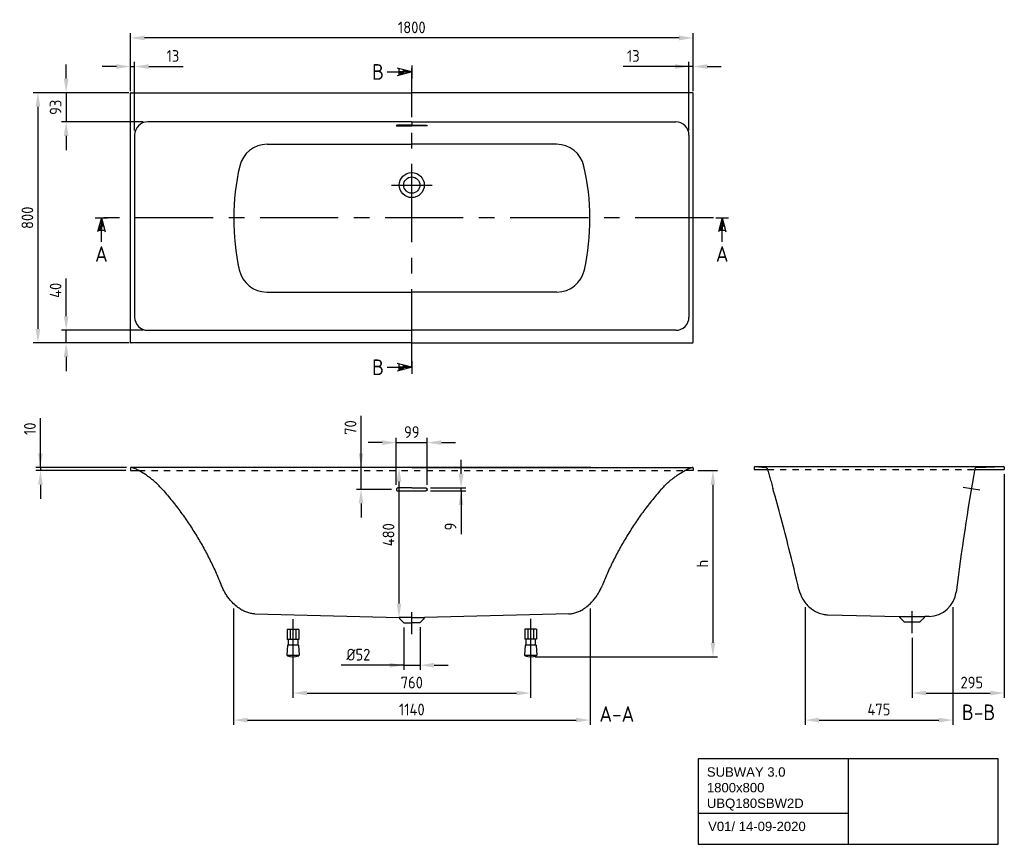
# Model space of a CAD drawing. Extents: x 9142 to 12292, y -1637 to 1000.
import ezdxf
from ezdxf.enums import TextEntityAlignment as Align

# ---------------------------------------------------------------- set-up
doc = ezdxf.new("R2010")
doc.units = 0
doc.header["$LTSCALE"] = 200
doc.header["$MEASUREMENT"] = 0
doc.linetypes.add('CENTER', pattern=[2, 1.25, -0.25, 0.25, -0.25])
doc.linetypes.add('HIDDEN', pattern=[0.2, 0.1, -0.1])
doc.layers.get('DEFPOINTS').update_dxf_attribs({"linetype": 'CONTINUOUS'})
for name, color, linetype in [('BEMATING', 7, 'CONTINUOUS'), ('HARTLIJN', 7, 'CENTER'), ('HULPLIJN', 7, 'HIDDEN'), ('PEN1', 7, 'CONTINUOUS'), ('PEN2', 7, 'CONTINUOUS')]:
    doc.layers.add(name, color=color, linetype=linetype)
doc.styles.add('ISO', font='ISO')
doc.styles.add('iso_text', font='isocp.shx')
doc.dimstyles.new('H2_5OS15', dxfattribs={"dimscale": 15, "dimtxt": 2.5, "dimasz": 3, "dimexe": 1, "dimexo": 1, "dimgap": 1, "dimtad": 1, "dimdec": 0, "dimdsep": 46, "dimtxsty": 'ISO', "dimcen": 0, "dimdle": 1.3, "dimclrd": 256, "dimclre": 256, "dimclrt": 7, "dimadec": 0, "dimazin": 0, "dimtfac": 0.714286, "dimtdec": 0, "dimtmove": 0, "dimatfit": 3, "dimfxl": 1, "dimtvp": 1, "dimtolj": 1, "dimarcsym": 0})

# ---------------------------------------------------------------- blocks, each defined once
blk = doc.blocks.new('*D43')
at = {"layer": 'DEFPOINTS', "color": 0}
for p in [(11296.3, -442.1), (10776.4, -1037.2), (11359.6, -1037.2)]:
    blk.add_point(p, dxfattribs=at)
at = {"layer": 'PEN1', "lineweight": -2}
for p, q in [((11311.3, -442.1), (11374.6, -442.1)), ((11359.6, -487.1), (11359.6, -992.2)), ((10791.4, -1037.2), (11374.6, -1037.2))]:
    blk.add_line(p, q, dxfattribs=at)
at = {"layer": 'PEN1'}
for points in [[(11367.1, -487.1), (11352.1, -487.1), (11359.6, -442.1)], [(11352.1, -992.2), (11367.1, -992.2), (11359.6, -1037.2)]]:
    blk.add_solid(points, dxfattribs=at)
at = {"layer": 'PEN1', "color": 7, "insert": (11325.8, -739.7), "char_height": 37.5, "attachment_point": 5, "rotation": 90, "style": 'ISO'}
blk.add_mtext('\\A1;h', dxfattribs=at)
blk = doc.blocks.new('*D108')
at = {"layer": 'DEFPOINTS', "color": 0}
for p in [(10370.6, -928.3), (10422.6, -928.1), (10422.6, -1064.3)]:
    blk.add_point(p, dxfattribs=at)
at = {"layer": 'PEN1', "lineweight": -2}
for p, q in [((10370.6, -943.3), (10370.6, -1079.3)), ((10422.6, -943.1), (10422.6, -1079.3)), ((10370.6, -1064.3), (10170.2, -1064.3)), ((10325.6, -1064.3), (10280.6, -1064.3)), ((10370.6, -1064.3), (10422.6, -1064.3)), ((10467.6, -1064.3), (10512.6, -1064.3))]:
    blk.add_line(p, q, dxfattribs=at)
at = {"layer": 'PEN1'}
for points in [[(10325.6, -1071.8), (10325.6, -1056.8), (10370.6, -1064.3)], [(10467.6, -1056.8), (10467.6, -1071.8), (10422.6, -1064.3)]]:
    blk.add_solid(points, dxfattribs=at)
at = {"layer": 'PEN1', "color": 7, "insert": (10225.4, -1030.5), "char_height": 37.5, "attachment_point": 5, "style": 'ISO'}
blk.add_mtext('\\A1;%%c52', dxfattribs=at)
blk = doc.blocks.new('*D109')
at = {"layer": 'DEFPOINTS', "color": 0}
for p in [(10016.2, -985.4), (10776.4, -985.1), (10776.4, -1153.3)]:
    blk.add_point(p, dxfattribs=at)
at = {"layer": 'PEN1', "lineweight": -2}
for p, q in [((10016.2, -1000.4), (10016.2, -1168.3)), ((10776.4, -1000.1), (10776.4, -1168.3)), ((10061.2, -1153.3), (10731.4, -1153.3))]:
    blk.add_line(p, q, dxfattribs=at)
at = {"layer": 'PEN1'}
for points in [[(10061.2, -1145.8), (10061.2, -1160.8), (10016.2, -1153.3)], [(10731.4, -1160.8), (10731.4, -1145.8), (10776.4, -1153.3)]]:
    blk.add_solid(points, dxfattribs=at)
at = {"layer": 'PEN1', "color": 7, "insert": (10396.3, -1119.6), "char_height": 37.5, "attachment_point": 5, "style": 'ISO'}
blk.add_mtext('\\A1;760', dxfattribs=at)
blk = doc.blocks.new('*D110')
at = {"layer": 'DEFPOINTS', "color": 0}
for p in [(9826, -867.6), (10966.8, -867.5), (10966.8, -1239.6)]:
    blk.add_point(p, dxfattribs=at)
at = {"layer": 'PEN1', "lineweight": -2}
for p, q in [((9826, -882.6), (9826, -1254.6)), ((10966.8, -882.5), (10966.8, -1254.6)), ((9871, -1239.6), (10921.8, -1239.6))]:
    blk.add_line(p, q, dxfattribs=at)
at = {"layer": 'PEN1'}
for points in [[(9871, -1232.1), (9871, -1247.1), (9826, -1239.6)], [(10921.8, -1247.1), (10921.8, -1232.1), (10966.8, -1239.6)]]:
    blk.add_solid(points, dxfattribs=at)
at = {"layer": 'PEN1', "color": 7, "insert": (10396.4, -1205.8), "char_height": 37.5, "attachment_point": 5, "style": 'ISO'}
blk.add_mtext('\\A1;1140', dxfattribs=at)
blk = doc.blocks.new('*D111')
at = {"layer": 'DEFPOINTS', "color": 0}
for p in [(11654.2, -863.5), (12126.8, -863.3), (12126.8, -1239.6)]:
    blk.add_point(p, dxfattribs=at)
at = {"layer": 'PEN1', "lineweight": -2}
for p, q in [((11654.2, -878.5), (11654.2, -1254.6)), ((12126.8, -878.3), (12126.8, -1254.6)), ((11699.2, -1239.6), (12081.8, -1239.6))]:
    blk.add_line(p, q, dxfattribs=at)
at = {"layer": 'PEN1'}
for points in [[(11699.2, -1232.1), (11699.2, -1247.1), (11654.2, -1239.6)], [(12081.8, -1247.1), (12081.8, -1232.1), (12126.8, -1239.6)]]:
    blk.add_solid(points, dxfattribs=at)
at = {"layer": 'PEN1', "color": 7, "insert": (11890.5, -1205.8), "char_height": 37.5, "attachment_point": 5, "style": 'ISO'}
blk.add_mtext('\\A1;475', dxfattribs=at)
blk = doc.blocks.new('*D112')
at = {"layer": 'DEFPOINTS', "color": 0}
for p in [(10355.4, -432.1), (10984.2, -432.1), (10355.4, -912.1)]:
    blk.add_point(p, dxfattribs=at)
at = {"layer": 'PEN1', "lineweight": -2}
for p, q in [((10969.2, -432.1), (10340.4, -432.1)), ((10355.4, -867.1), (10355.4, -477.1)), ((10340.4, -912.1), (10340.4, -912.1))]:
    blk.add_line(p, q, dxfattribs=at)
at = {"layer": 'PEN1'}
for points in [[(10362.9, -477.1), (10347.9, -477.1), (10355.4, -432.1)], [(10347.9, -867.1), (10362.9, -867.1), (10355.4, -912.1)]]:
    blk.add_solid(points, dxfattribs=at)
at = {"layer": 'PEN1', "color": 7, "insert": (10321.7, -647.1), "char_height": 37.5, "attachment_point": 5, "rotation": 90, "style": 'ISO'}
blk.add_mtext('\\A1;480', dxfattribs=at)
blk = doc.blocks.new('*D113')
at = {"layer": 'DEFPOINTS', "color": 0}
for p in [(10445.8, -352.5), (10346.8, -502.1), (10445.8, -502.1)]:
    blk.add_point(p, dxfattribs=at)
at = {"layer": 'PEN1', "lineweight": -2}
for p, q in [((10346.8, -487.1), (10346.8, -337.5)), ((10445.8, -487.1), (10445.8, -337.5)), ((10301.8, -352.5), (10256.8, -352.5)), ((10346.8, -352.5), (10445.8, -352.5)), ((10490.8, -352.5), (10535.8, -352.5))]:
    blk.add_line(p, q, dxfattribs=at)
at = {"layer": 'PEN1'}
for points in [[(10301.8, -360), (10301.8, -345), (10346.8, -352.5)], [(10490.8, -345), (10490.8, -360), (10445.8, -352.5)]]:
    blk.add_solid(points, dxfattribs=at)
at = {"layer": 'PEN1', "color": 7, "insert": (10396.3, -318.8), "char_height": 37.5, "attachment_point": 5, "style": 'ISO'}
blk.add_mtext('\\A1;99', dxfattribs=at)
blk = doc.blocks.new('*D114')
at = {"layer": 'DEFPOINTS', "color": 0}
for p in [(10233.9, -432.1), (10335.3, -432.1), (10346.8, -502.1)]:
    blk.add_point(p, dxfattribs=at)
at = {"layer": 'PEN1', "lineweight": -2}
for p, q in [((10233.9, -432.1), (10233.9, -266.6)), ((10233.9, -387.1), (10233.9, -342.1)), ((10320.3, -432.1), (10218.9, -432.1)), ((10233.9, -502.1), (10233.9, -432.1)), ((10331.8, -502.1), (10218.9, -502.1)), ((10233.9, -547.1), (10233.9, -592.1))]:
    blk.add_line(p, q, dxfattribs=at)
at = {"layer": 'PEN1'}
for points in [[(10226.4, -387.1), (10241.4, -387.1), (10233.9, -432.1)], [(10241.4, -547.1), (10226.4, -547.1), (10233.9, -502.1)]]:
    blk.add_solid(points, dxfattribs=at)
at = {"layer": 'PEN1', "color": 7, "insert": (10200.2, -304.3), "char_height": 37.5, "attachment_point": 5, "rotation": 90, "style": 'ISO'}
blk.add_mtext('\\A1;70', dxfattribs=at)
blk = doc.blocks.new('*D115')
at = {"layer": 'DEFPOINTS', "color": 0}
for p in [(9496.3, 941.2), (9496.3, 756.2), (11296.3, 756.2)]:
    blk.add_point(p, dxfattribs=at)
at = {"layer": 'PEN1', "lineweight": -2}
for p, q in [((9496.3, 771.2), (9496.3, 956.2)), ((11296.3, 771.2), (11296.3, 956.2)), ((11251.3, 941.2), (9541.3, 941.2))]:
    blk.add_line(p, q, dxfattribs=at)
at = {"layer": 'PEN1'}
for points in [[(9541.3, 948.7), (9541.3, 933.7), (9496.3, 941.2)], [(11251.3, 933.7), (11251.3, 948.7), (11296.3, 941.2)]]:
    blk.add_solid(points, dxfattribs=at)
at = {"layer": 'PEN1', "color": 7, "insert": (10396.3, 974.9), "char_height": 37.5, "attachment_point": 5, "style": 'ISO'}
blk.add_mtext('\\A1;1800', dxfattribs=at)
blk = doc.blocks.new('*D116')
at = {"layer": 'DEFPOINTS', "color": 0}
for p in [(9509.7, 849.8), (9496.3, 756.2), (9509.7, 630.8)]:
    blk.add_point(p, dxfattribs=at)
at = {"layer": 'PEN1', "lineweight": -2}
for p, q in [((9496.3, 771.2), (9496.3, 864.8)), ((9509.7, 645.8), (9509.7, 864.8)), ((9451.3, 849.8), (9406.3, 849.8)), ((9496.3, 849.8), (9509.7, 849.8)), ((9554.7, 849.8), (9664.5, 849.8))]:
    blk.add_line(p, q, dxfattribs=at)
at = {"layer": 'PEN1'}
for points in [[(9451.3, 842.3), (9451.3, 857.3), (9496.3, 849.8)], [(9554.7, 857.3), (9554.7, 842.3), (9509.7, 849.8)]]:
    blk.add_solid(points, dxfattribs=at)
at = {"layer": 'PEN1', "color": 7, "insert": (9632.1, 883.6), "char_height": 37.5, "attachment_point": 5, "style": 'ISO'}
blk.add_mtext('\\A1;13', dxfattribs=at)
blk = doc.blocks.new('*D117')
at = {"layer": 'DEFPOINTS', "color": 0}
for p in [(11283, 849.8), (11296.3, 756.2), (11283, 630.8)]:
    blk.add_point(p, dxfattribs=at)
at = {"layer": 'PEN1', "lineweight": -2}
for p, q in [((11283, 645.8), (11283, 864.8)), ((11296.3, 771.2), (11296.3, 864.8)), ((11283, 849.8), (11072.5, 849.8)), ((11238, 849.8), (11193, 849.8)), ((11296.3, 849.8), (11283, 849.8)), ((11341.3, 849.8), (11386.3, 849.8))]:
    blk.add_line(p, q, dxfattribs=at)
at = {"layer": 'PEN1'}
for points in [[(11238, 842.3), (11238, 857.3), (11283, 849.8)], [(11341.3, 857.3), (11341.3, 842.3), (11296.3, 849.8)]]:
    blk.add_solid(points, dxfattribs=at)
at = {"layer": 'PEN1', "color": 7, "insert": (11104.9, 883.6), "char_height": 37.5, "attachment_point": 5, "style": 'ISO'}
blk.add_mtext('\\A1;13', dxfattribs=at)
blk = doc.blocks.new('DRSNDE_V')
at = {"layer": 'BEMATING'}
for p, q in [((0, 0), (-12.1, -45.2)), ((0, 0), (12.1, -45.2)), ((0, -77.2), (0, 0)), ((0, 0), (0, -39.6)), ((-6.9, -25.6), (6.9, -25.6)), ((-10.6, -39.6), (10.6, -39.6)), ((0, -39.6), (-10.6, -39.6))]:
    blk.add_line(p, q, dxfattribs=at)
for points in [[(0, 0), (0, -25.6), (6.9, -25.6)], [(-6.9, -25.6), (0, -25.6), (-10.6, -39.6), (0, -39.6)]]:
    blk.add_solid(points, dxfattribs=at)
at = {"layer": 'PEN2'}
for p, q in [((-20, 0), (0, 0)), ((0, 0), (20, 0))]:
    blk.add_line(p, q, dxfattribs=at)
at = {"layer": 'PEN2', "style": 'ISO'}
blk.add_attdef('A', text='', height=50, dxfattribs=at).set_placement((-0.1, -115.7), align=Align.MIDDLE)
blk = doc.blocks.new('*D118')
at = {"layer": 'DEFPOINTS', "color": 0}
for p in [(9506.3, 766.2), (9200.3, -33.8), (9507.3, -33.8)]:
    blk.add_point(p, dxfattribs=at)
at = {"layer": 'PEN1', "lineweight": -2}
for p, q in [((9491.3, 766.2), (9185.3, 766.2)), ((9200.3, 721.2), (9200.3, 11.2)), ((9492.3, -33.8), (9185.3, -33.8))]:
    blk.add_line(p, q, dxfattribs=at)
at = {"layer": 'PEN1'}
for points in [[(9207.8, 721.2), (9192.8, 721.2), (9200.3, 766.2)], [(9192.8, 11.2), (9207.8, 11.2), (9200.3, -33.8)]]:
    blk.add_solid(points, dxfattribs=at)
at = {"layer": 'PEN1', "color": 7, "insert": (9166.6, 366.2), "char_height": 37.5, "attachment_point": 5, "rotation": 90, "style": 'ISO'}
blk.add_mtext('\\A1;800', dxfattribs=at)
blk = doc.blocks.new('*D119')
at = {"layer": 'DEFPOINTS', "color": 0}
for p in [(9498.3, 766.2), (9290.6, 672.8), (9551.7, 672.8)]:
    blk.add_point(p, dxfattribs=at)
at = {"layer": 'PEN1', "lineweight": -2}
for p, q in [((9290.6, 811.2), (9290.6, 856.2)), ((9483.3, 766.2), (9275.6, 766.2)), ((9290.6, 766.2), (9290.6, 672.8)), ((9536.7, 672.8), (9275.6, 672.8)), ((9290.6, 627.8), (9290.6, 582.8))]:
    blk.add_line(p, q, dxfattribs=at)
at = {"layer": 'PEN1'}
for points in [[(9283.1, 811.2), (9298.1, 811.2), (9290.6, 766.2)], [(9298.1, 627.8), (9283.1, 627.8), (9290.6, 672.8)]]:
    blk.add_solid(points, dxfattribs=at)
at = {"layer": 'PEN1', "color": 7, "insert": (9256.8, 719.5), "char_height": 37.5, "attachment_point": 5, "rotation": 90, "style": 'ISO'}
blk.add_mtext('\\A1;93', dxfattribs=at)
blk = doc.blocks.new('*D120')
at = {"layer": 'DEFPOINTS', "color": 0}
for p in [(9290.6, 6.5), (9551.7, 6.5), (9499.3, -33.8)]:
    blk.add_point(p, dxfattribs=at)
at = {"layer": 'PEN1', "lineweight": -2}
for p, q in [((9290.6, 51.5), (9290.6, 172.1)), ((9536.7, 6.5), (9275.6, 6.5)), ((9290.6, -33.8), (9290.6, 6.5)), ((9484.3, -33.8), (9275.6, -33.8)), ((9290.6, -78.8), (9290.6, -123.8))]:
    blk.add_line(p, q, dxfattribs=at)
at = {"layer": 'PEN1'}
for points in [[(9283.1, 51.5), (9298.1, 51.5), (9290.6, 6.5)], [(9298.1, -78.8), (9283.1, -78.8), (9290.6, -33.8)]]:
    blk.add_solid(points, dxfattribs=at)
at = {"layer": 'PEN1', "color": 7, "insert": (9256.8, 134.3), "char_height": 37.5, "attachment_point": 5, "rotation": 90, "style": 'ISO'}
blk.add_mtext('\\A1;40', dxfattribs=at)
blk = doc.blocks.new('*D121')
at = {"layer": 'DEFPOINTS', "color": 0}
for p in [(9498.6, -432.1), (9208.3, -442.1), (9496.3, -442.1)]:
    blk.add_point(p, dxfattribs=at)
at = {"layer": 'PEN1', "lineweight": -2}
for p, q in [((9208.3, -432.1), (9208.3, -274.6)), ((9208.3, -387.1), (9208.3, -342.1)), ((9483.6, -432.1), (9193.3, -432.1)), ((9208.3, -432.1), (9208.3, -442.1)), ((9481.3, -442.1), (9193.3, -442.1)), ((9208.3, -487.1), (9208.3, -532.1))]:
    blk.add_line(p, q, dxfattribs=at)
at = {"layer": 'PEN1'}
for points in [[(9200.8, -387.1), (9215.8, -387.1), (9208.3, -432.1)], [(9215.8, -487.1), (9200.8, -487.1), (9208.3, -442.1)]]:
    blk.add_solid(points, dxfattribs=at)
at = {"layer": 'PEN1', "color": 7, "insert": (9174.6, -308.3), "char_height": 37.5, "attachment_point": 5, "rotation": 90, "style": 'ISO'}
blk.add_mtext('\\A1;10', dxfattribs=at)
blk = doc.blocks.new('*D122')
at = {"layer": 'DEFPOINTS', "color": 0}
for p in [(10441.3, -497.6), (10553.8, -497.6), (10441.3, -506.5)]:
    blk.add_point(p, dxfattribs=at)
at = {"layer": 'PEN1', "lineweight": -2}
for p, q in [((10553.8, -452.6), (10553.8, -407.6)), ((10456.3, -497.6), (10568.8, -497.6)), ((10553.8, -506.5), (10553.8, -497.6)), ((10456.3, -506.5), (10568.8, -506.5)), ((10553.8, -506.5), (10553.8, -645.3)), ((10553.8, -551.5), (10553.8, -596.5))]:
    blk.add_line(p, q, dxfattribs=at)
at = {"layer": 'PEN1'}
for points in [[(10546.3, -452.6), (10561.3, -452.6), (10553.8, -497.6)], [(10561.3, -551.5), (10546.3, -551.5), (10553.8, -506.5)]]:
    blk.add_solid(points, dxfattribs=at)
at = {"layer": 'PEN1', "color": 7, "insert": (10520.1, -620.9), "char_height": 37.5, "attachment_point": 5, "rotation": 90, "style": 'ISO'}
blk.add_mtext('\\A1;9', dxfattribs=at)
blk = doc.blocks.new('*D123')
at = {"layer": 'DEFPOINTS', "color": 0}
for p in [(12291.6, -438.9), (11996.6, -962.1), (12291.6, -1153.3)]:
    blk.add_point(p, dxfattribs=at)
at = {"layer": 'PEN1', "lineweight": -2}
for p, q in [((12291.6, -453.9), (12291.6, -1168.3)), ((11996.6, -977.1), (11996.6, -1168.3)), ((12041.6, -1153.3), (12246.6, -1153.3))]:
    blk.add_line(p, q, dxfattribs=at)
at = {"layer": 'PEN1'}
for points in [[(12041.6, -1145.8), (12041.6, -1160.8), (11996.6, -1153.3)], [(12246.6, -1160.8), (12246.6, -1145.8), (12291.6, -1153.3)]]:
    blk.add_solid(points, dxfattribs=at)
at = {"layer": 'PEN1', "color": 7, "insert": (12187.7, -1119.6), "char_height": 37.5, "attachment_point": 5, "style": 'ISO'}
blk.add_mtext('\\A1;295', dxfattribs=at)

msp = doc.modelspace()

# ---------------------------------------------------------------- linework, layer by layer
at = {"layer": 'HARTLIJN'}
for p, q in [((10396.3, -111.7), (10396.3, 845)), ((10331.6, 470.8), (10461, 470.8)), ((11361.1, 366.2), (9388.2, 366.2)), ((10396.3, -965.3), (10396.3, -894.6)), ((11996.6, -962.1), (11996.6, -891.3))]:
    msp.add_line(p, q, dxfattribs=at)
at = {"layer": 'HULPLIJN'}
for p, q in [((11534.2, -438.9), (12197, -438.8)), ((9523.4, -442.2), (11269.3, -442.2))]:
    msp.add_line(p, q, dxfattribs=at)
at = {"layer": 'PEN1'}
for p, q in [((10396.3, 853), (10396.3, 812)), ((10317.1, 832.5), (10396.3, 832.5)), ((10396.3, 832.5), (10350, 844.9)), ((10396.3, 832.5), (10350, 820)), ((10355.7, 821.6), (10355.7, 843.4)), ((10396.3, 832.5), (10355.7, 832.5)), ((10355.7, 832.5), (10355.7, 821.6)), ((10370, 825.4), (10370, 839.5)), ((9496.3, -31.8), (9496.3, 764.2)), ((9496.3, -30.8), (9496.3, 763.2)), ((9498.3, 766.2), (10396.3, 766.2)), ((11294.3, 766.2), (10396.3, 766.2)), ((11296.3, -31.8), (11296.3, 764.2)), ((11296.3, -30.8), (11296.3, 763.2)), ((10396.3, 672.8), (9551.7, 672.8)), ((10396.3, 672.8), (11241, 672.8)), ((10396.3, 672.1), (10396.3, 661.9)), ((10396.3, 672.1), (10396.3, 661.9)), ((9509.7, 630.8), (9509.7, 48.5)), ((11283, 630.8), (11283, 48.5)), ((9933.5, 601.3), (10396.3, 601.3)), ((10859.2, 601.3), (10396.3, 601.3)), ((9509.7, 366.2), (9509.9, 366.2)), ((11283, 366.2), (11282.8, 366.2)), ((9932.2, 128.8), (10396.3, 128.8)), ((10860.5, 128.8), (10396.3, 128.8)), ((9551.7, 6.5), (10396.3, 6.5)), ((11241, 6.5), (10396.3, 6.5)), ((10396.3, -33.8), (9498.3, -33.8)), ((10396.3, -33.8), (11294.3, -33.8)), ((10396.3, -91.2), (10396.3, -132.2)), ((10317.1, -111.7), (10396.3, -111.7)), ((10396.3, -111.7), (10350, -99.3)), ((10396.3, -111.7), (10350, -124.1)), ((10355.7, -122.6), (10355.7, -100.8)), ((10396.3, -111.7), (10355.7, -111.7)), ((10355.7, -111.7), (10355.7, -122.6)), ((10370, -118.8), (10370, -104.7)), ((9496.6, -434), (9496.3, -442.1)), ((10396.3, -432.1), (9498.6, -432.1)), ((9509.7, -435.1), (9499.2, -432.1)), ((10396.3, -432.1), (11294.1, -432.1)), ((11283, -435.1), (11293.5, -432.1)), ((11296.1, -434), (11296.3, -442.1)), ((11491.9, -430.8), (11491.6, -438.9)), ((11491.6, -438.9), (11534.2, -438.9)), ((11493.9, -428.9), (12289.3, -428.9)), ((11493.9, -428.9), (11528.6, -431.6)), ((11532.8, -434.5), (11532.8, -434.6)), ((11532.8, -434.6), (11532.9, -434.8)), ((12197, -438.8), (12291.6, -438.9)), ((12202.3, -431.7), (12289.3, -428.9)), ((12291.3, -430.8), (12291.6, -438.9)), ((9496.3, -442.1), (9523.2, -442.1)), ((11296.3, -442.1), (11269.5, -442.1)), ((10396.3, -497.6), (10351.3, -497.6)), ((10396.3, -497.6), (10441.3, -497.6)), ((12160.1, -494.5), (12213, -503.3)), ((10351.3, -506.5), (10441.3, -506.5)), ((9893.8, -899.9), (10355.4, -912.1)), ((10396.3, -912.1), (10355.4, -912.1)), ((10356.4, -913), (10356.5, -914.2)), ((10396.3, -912.1), (10437.2, -912.1)), ((10436.3, -913), (10436.2, -914.2)), ((10898.8, -899.9), (10437.2, -912.1)), ((11723.8, -902.7), (11724.2, -902.7)), ((11726.6, -902.8), (11955.7, -908.8)), ((11955.7, -908.8), (12037.5, -908.8)), ((11956.7, -909.8), (11956.8, -911)), ((11970.3, -924.9), (11957.1, -911.6)), ((11957.1, -911.6), (11970.3, -924.9)), ((12022.9, -924.9), (12036.1, -911.6)), ((12036.1, -911.6), (12022.9, -924.9)), ((12036.5, -909.8), (12036.4, -911)), ((12051.1, -908.5), (12037.5, -908.8)), ((10016.2, -916.5), (10016.2, -1055.4)), ((10356.8, -914.8), (10370, -928.1)), ((10370.8, -928.4), (10396.3, -928.4)), ((10421.9, -928.4), (10396.3, -928.4)), ((10435.9, -914.8), (10422.6, -928.1)), ((10776.4, -916.2), (10776.4, -1055.1)), ((11971, -925.1), (12022.2, -925.1)), ((10035.2, -949.6), (9997.2, -949.6)), ((9997.2, -949.6), (9997.2, -981.6)), ((10007.2, -949.6), (10007.2, -981.6)), ((10025.2, -949.6), (10025.2, -981.6)), ((10035.2, -949.6), (10035.2, -981.6)), ((10795.4, -949.3), (10757.4, -949.3)), ((10757.4, -949.3), (10757.4, -981.3)), ((10767.4, -949.3), (10767.4, -981.3)), ((10785.4, -949.3), (10785.4, -981.3)), ((10795.4, -949.3), (10795.4, -981.3)), ((9998.6, -1000.5), (9997, -1032.1)), ((10035.2, -981.6), (9997.2, -981.6)), ((10034, -1000.5), (9998.6, -1000.5)), ((10001.2, -981.6), (10001.2, -1000.5)), ((10031.2, -981.6), (10031.2, -1000.5)), ((10034, -1000.5), (10035.6, -1032.1)), ((10758.8, -1000.2), (10757.2, -1031.8)), ((10795.4, -981.3), (10757.4, -981.3)), ((10794.2, -1000.3), (10758.8, -1000.2)), ((10761.4, -981.3), (10761.4, -1000.2)), ((10791.4, -981.3), (10791.4, -1000.2)), ((10794.2, -1000.3), (10795.8, -1031.8)), ((10035.7, -1033.5), (9996.9, -1033.5)), ((10795.9, -1033.3), (10757.1, -1033.2)), ((11311.9, -1363.5), (11311.9, -1636.8)), ((12271.9, -1363.5), (11311.9, -1363.5)), ((11791.9, -1363.5), (11791.9, -1636.8)), ((12271.9, -1636.8), (12271.9, -1363.5)), ((11311.9, -1536.8), (11791.9, -1536.8)), ((11311.9, -1636.8), (12271.9, -1636.8))]:
    msp.add_line(p, q, dxfattribs=at)
for points in [[(9531.3, -446.7), (9528.7, -445.2), (9526, -443.7), (9523.4, -442.2), (9520.7, -440.7), (9518.1, -439.3), (9515.4, -437.9), (9512.8, -436.6), (9509.7, -435.1)], [(11261.3, -446.7), (11264, -445.2), (11266.6, -443.7), (11269.3, -442.2), (11272, -440.7), (11274.6, -439.3), (11277.3, -437.9), (11279.9, -436.6), (11283, -435.1)], [(9599.3, -502.8), (9597.2, -500.4), (9595, -498.1), (9592.9, -495.8), (9590.7, -493.5), (9588.4, -491.2), (9586.2, -489), (9583.9, -486.7), (9581.6, -484.6), (9579.3, -482.4), (9576.9, -480.2), (9574.5, -478.1), (9572.2, -476), (9569.7, -474), (9567.3, -472), (9564.8, -470), (9562.4, -468), (9559.9, -466), (9557.3, -464.1), (9554.8, -462.2), (9552.2, -460.4), (9549.7, -458.6), (9547.1, -456.8), (9544.5, -455), (9541.9, -453.3), (9539.3, -451.6), (9536.6, -449.9), (9531.3, -446.7)], [(11193.4, -502.8), (11195.5, -500.4), (11197.7, -498.1), (11199.8, -495.8), (11202, -493.5), (11204.3, -491.2), (11206.5, -489), (11208.8, -486.7), (11211.1, -484.6), (11213.4, -482.4), (11215.8, -480.2), (11218.1, -478.1), (11220.5, -476), (11222.9, -474), (11225.4, -472), (11227.8, -470), (11230.3, -468), (11232.8, -466), (11235.3, -464.1), (11237.9, -462.2), (11240.4, -460.4), (11243, -458.6), (11245.6, -456.8), (11248.2, -455), (11250.8, -453.3), (11253.4, -451.6), (11256.1, -449.9), (11261.3, -446.7)]]:
    msp.add_lwpolyline(points, dxfattribs=at)
for radius in [40, 26]:
    msp.add_circle((10396.3, 470.8), radius, dxfattribs=at)
for centre, radius, start, end in [((9498.3, 764.2), 2, 90, 180), ((11294.3, 764.2), 2, 0, 90), ((9551.7, 630.8), 42, 90, 180), ((11241, 630.8), 42, 0, 90), ((9933.5, 511.3), 90, 90, 167.1829), ((10859.2, 511.3), 90, 12.8171, 90), ((10589, 362.2), 762.3, 167.1829, 192.3149), ((10203.7, 362.2), 762.3, 347.6851, 12.8171), ((9932.2, 218.8), 90, 192.3149, 270), ((10860.5, 218.8), 90, 270, 347.6851), ((9551.7, 48.5), 42, 180, 270), ((11241, 48.5), 42, 270, 0), ((9498.3, -31.8), 2, 180, 270), ((11294.3, -31.8), 2, 270, 360), ((9498.6, -434.1), 2, 74.4703, 178), ((11294.1, -434.1), 2, 2, 105.5297), ((11493.9, -430.9), 2, 90, 178), ((11528.2, -436.6), 5, 17.4711, 85.502), ((19265.2, -1705.9), 7180.9, 169.81234, 173.00916), ((12202.5, -436.7), 5, 91.886, 169.8114), ((12289.3, -430.9), 2, 2, 90), ((10351.2, -502.1), 4.38, 148.6744, 189.1776), ((10441.5, -502.1), 4.38, 350.8224, 31.3256), ((4816.1, -2405.8), 7000, 14.18315, 15.80254), ((4815.4, -2406), 7000.7, 13.07542, 14.18309), ((12048.7, -818.5), 90, 271.5, 352.9868), ((19277, -1707.7), 7192.8, 172.98683, 173.0065), ((10355.4, -913.1), 1, 5, 88.5), ((10437.3, -913.1), 1, 91.5, 175), ((11955.7, -909.8), 1, 5, 88.5), ((11957.8, -910.9), 1, 185, 225), ((12035.4, -910.9), 1, 315, 355), ((12037.5, -909.8), 1, 91.5, 175), ((10357.5, -914.1), 1, 185, 225), ((10370.8, -927.4), 1, 225, 270), ((10421.9, -927.4), 1, 270, 315), ((10435.2, -914.1), 1, 315, 355), ((11971, -924.1), 1, 225, 245.5302), ((11971, -924.1), 1, 225, 270), ((12022.2, -924.1), 1, 270, 315), ((9999, -1032.2), 2, 177, 248.3077), ((10016.4, -988.5), 49.1, 248.3077, 291.532), ((10033.6, -1032.2), 2, 291.532, 3), ((10759.2, -1031.9), 2, 177, 248.3077), ((10776.6, -988.2), 49.1, 248.3077, 291.532), ((10793.8, -1031.9), 2, 291.532, 3)]:
    msp.add_arc(centre, radius, start, end, dxfattribs=at)
for points, knots in [([(10351.3, 661.9), (10350.8, 661.9), (10349.7, 661.8), (10348.4, 661.7), (10347.6, 661.5), (10347.2, 661.4), (10346.9, 661.3), (10346.8, 661.1), (10346.8, 661.1)], [0, 0, 0, 0, 0.372138, 0.68839, 0.810625, 0.903177, 0.964475, 1, 1, 1, 1]), ([(10441.3, 661.9), (10441.9, 661.9), (10443, 661.8), (10444.3, 661.7), (10445.1, 661.5), (10445.5, 661.4), (10445.7, 661.3), (10445.8, 661.1), (10445.8, 661.1)], [0, 0, 0, 0, 0.372138, 0.68839, 0.810625, 0.903177, 0.964475, 1, 1, 1, 1]), ([(10346.9, 661), (10347, 660.9), (10347.1, 660.8), (10347.6, 660.7), (10348.5, 660.5), (10349.8, 660.4), (10350.8, 660.4), (10351.3, 660.4)], [0, 0, 0, 0, 0.051268, 0.127937, 0.35395, 0.65642, 1, 1, 1, 1]), ([(10445.8, 661), (10445.7, 660.9), (10445.6, 660.8), (10445.1, 660.7), (10444.1, 660.5), (10442.8, 660.4), (10441.9, 660.4), (10441.3, 660.4)], [0, 0, 0, 0, 0.051268, 0.127937, 0.35395, 0.65642, 1, 1, 1, 1]), ([(11533, -435.1), (11534.4, -439.6), (11537.4, -449.3), (11541.9, -464.8), (11546.7, -481.7), (11549.9, -493.5), (11551.5, -499.6)], [0, 0, 0, 0, 0.213297, 0.454184, 0.718233, 1, 1, 1, 1]), ([(9599.3, -502.8), (9609.6, -514.6), (9629.6, -538.5), (9657.9, -575.4), (9684.1, -612.9), (9708.4, -651.1), (9730.9, -689.8), (9751.7, -729.2), (9770.7, -769.3), (9782.3, -796.5), (9787.8, -810.2)], [0, 0, 0, 0, 0.130148, 0.258213, 0.384408, 0.509046, 0.632506, 0.755208, 0.877573, 1, 1, 1, 1]), ([(10346.9, -502.8), (10347, -503.3), (10347.3, -504.3), (10348.4, -505.5), (10349.8, -506.3), (10350.8, -506.5), (10351.3, -506.5)], [0, 0, 0, 0, 0.248423, 0.497886, 0.748548, 1, 1, 1, 1]), ([(10351.3, -497.6), (10350.6, -497.6), (10349, -498), (10347.9, -499.1), (10347.5, -499.8)], [0, 0, 0, 0, 0.501491, 1, 1, 1, 1]), ([(10441.3, -497.6), (10442.1, -497.6), (10443.7, -498), (10444.8, -499.1), (10445.2, -499.8)], [0, 0, 0, 0, 0.501491, 1, 1, 1, 1]), ([(10445.8, -502.8), (10445.7, -503.3), (10445.3, -504.3), (10444.3, -505.5), (10442.9, -506.3), (10441.9, -506.5), (10441.3, -506.5)], [0, 0, 0, 0, 0.248423, 0.497886, 0.748548, 1, 1, 1, 1]), ([(11193.4, -502.8), (11183.1, -514.6), (11163, -538.5), (11134.8, -575.4), (11108.6, -612.9), (11084.3, -651.1), (11061.8, -689.8), (11041, -729.2), (11022, -769.3), (11010.4, -796.5), (11004.9, -810.2)], [0, 0, 0, 0, 0.130148, 0.258213, 0.384408, 0.509046, 0.632506, 0.755208, 0.877573, 1, 1, 1, 1]), ([(9893.8, -899.9), (9891.7, -899.9), (9887.3, -899.6), (9878.7, -898.2), (9868, -895.2), (9855.6, -889.7), (9842.3, -881.6), (9828.4, -870.4), (9816.3, -857.6), (9806.7, -845.3), (9799.4, -834.1), (9793, -822.4), (9789.4, -814.3), (9787.8, -810.2)], [0, 0, 0, 0, 0.044572, 0.089225, 0.179389, 0.271549, 0.366155, 0.49897, 0.635554, 0.726865, 0.818505, 0.909777, 1, 1, 1, 1]), ([(10898.8, -899.9), (10901, -899.9), (10905.4, -899.6), (10914, -898.2), (10924.7, -895.2), (10937.1, -889.7), (10950.4, -881.6), (10964.3, -870.4), (10976.4, -857.6), (10985.9, -845.3), (10993.3, -834.1), (10999.7, -822.4), (11003.3, -814.3), (11004.9, -810.2)], [0, 0, 0, 0, 0.044572, 0.089225, 0.179389, 0.271549, 0.366155, 0.49897, 0.635554, 0.726865, 0.818505, 0.909777, 1, 1, 1, 1]), ([(11634.6, -822.2), (11636.9, -832.4), (11645.3, -853.1), (11666.4, -879.4), (11690.1, -895), (11710.6, -901.5), (11721.7, -902.7), (11726.6, -902.8)], [0, 0, 0, 0, 0.267222, 0.532965, 0.766482, 0.9, 1, 1, 1, 1])]:
    msp.add_open_spline(points, degree=3, knots=knots, dxfattribs=at)
for points in [[(10396.3, 661.9), (10381.3, 661.9), (10366.3, 661.9), (10351.3, 661.9)], [(10396.3, 661.9), (10411.3, 661.9), (10426.3, 661.9), (10441.3, 661.9)], [(10346.8, 661.1), (10346.8, 661.1), (10346.9, 661), (10346.9, 661)], [(10351.3, 660.4), (10366.3, 660.3), (10381.3, 660.3), (10396.3, 660.3)], [(10441.3, 660.4), (10426.3, 660.3), (10411.3, 660.3), (10396.3, 660.3)], [(10445.8, 661.1), (10445.8, 661.1), (10445.8, 661), (10445.8, 661)]]:
    msp.add_open_spline(points, degree=3, dxfattribs=at)
for points in [[(10370, 825.4), (10370, 832.5), (10355.7, 821.6), (10355.7, 832.5)], [(10396.3, 832.5), (10370, 832.5), (10370, 839.5)], [(9192.8, 721.2), (9207.8, 721.2), (9200.3, 766.2)], [(10370, -118.8), (10370, -111.7), (10355.7, -122.6), (10355.7, -111.7)], [(10396.3, -111.7), (10370, -111.7), (10370, -104.7)]]:
    msp.add_solid(points, dxfattribs=at)

# ---------------------------------------------------------------- block references
for p in [(9403.3, 366.2), (11389.1, 366.2)]:
    msp.add_blockref('DRSNDE_V', p, dxfattribs=at).add_auto_attribs({'A': 'A'})

# ---------------------------------------------------------------- texts
at = {"layer": 'PEN1', "style": 'ISO'}
for s, p in [('A-A', (10996.5, -1260.2)), ('B-B', (12155.8, -1254.8))]:
    msp.add_text(s, height=50, dxfattribs=at).set_placement(p, align=Align.BOTTOM_LEFT)
at = {"layer": 'PEN1', "char_height": 30, "attachment_point": 1, "style": 'iso_text'}
for s, insert, width in [('{\\fArial|b0|i0|c0|p34;SUBWAY 3.0\\P1800x800\\PUBQ180SBW2D}', (11340.2, -1390.6), 449.1), ('{\\fArial|b0|i0|c0|p34;V01/ 14-09-2020}', (11344.2, -1564.5), 381.9)]:
    msp.add_mtext(s, dxfattribs=dict(at, insert=insert, width=width))
at = {"layer": 'PEN1', "style": 'ISO'}
for p in [(10288.3, 832.5), (10288.3, -111.7)]:
    msp.add_attdef('B', text='', height=50, dxfattribs=at).set_placement(p, align=Align.MIDDLE)

# ---------------------------------------------------------------- dimensions: what is measured, and where the dimension line sits
at = {"layer": 'PEN1'}
for base, p1, p2, picture, middle in [((9496.3, 941.2), (11296.3, 756.2), (9496.3, 756.2), '*D115', (10396.3, 974.9)), ((9509.7, 849.8), (9496.3, 756.2), (9509.7, 630.8), '*D116', (9632.1, 883.6)), ((10445.8, -352.5), (10346.8, -502.1), (10445.8, -502.1), '*D113', (10396.3, -318.8))]:
    dim = msp.add_linear_dim(base=base, p1=p1, p2=p2, dimstyle='H2_5OS15', override={"dimlfac": 1, "dimtxsty": 'ISO', "dimsah": 1, "dimtolj": 1}, dxfattribs=at)
    dim.commit()
    dim.dimension.update_dxf_attribs({"geometry": picture, "text_midpoint": middle})
for base, p1, p2, override, picture, middle in [((11283, 849.8), (11296.3, 756.2), (11283, 630.8), {"dimsah": 1}, '*D117', (11104.9, 849.8)), ((12291.6, -1153.3), (11996.6, -962.1), (12291.6, -438.9), {"dimlfac": 1, "dimtxsty": 'ISO', "dimsah": 1, "dimtolj": 1}, '*D123', (12187.7, -1153.3)), ((10776.4, -1153.3), (10016.2, -985.4), (10776.4, -985.1), {"dimlfac": 1, "dimtxsty": 'ISO', "dimsah": 1, "dimtolj": 1}, '*D109', (10396.3, -1153.3))]:
    dim = msp.add_linear_dim(base=base, p1=p1, p2=p2, dimstyle='H2_5OS15', override=override, dxfattribs=at)
    dim.commit()
    dim.dimension.update_dxf_attribs({"geometry": picture, "text_midpoint": middle, "dimtype": 160})
for base, p1, p2, override, picture, middle in [((9290.6, 672.8), (9498.3, 766.2), (9551.7, 672.8), {"dimsah": 1}, '*D119', (9256.8, 719.5)), ((9200.3, -33.8), (9506.3, 766.2), (9507.3, -33.8), {"dimlfac": 1, "dimtxsty": 'ISO', "dimsah": 1, "dimtolj": 1}, '*D118', (9166.6, 366.2)), ((9290.6, 6.5), (9499.3, -33.8), (9551.7, 6.5), {"dimlfac": 1, "dimtxsty": 'ISO', "dimsah": 1, "dimtolj": 1}, '*D120', (9256.8, 134.3))]:
    dim = msp.add_linear_dim(base=base, p1=p1, p2=p2, angle=90, dimstyle='H2_5OS15', override=override, dxfattribs=at)
    dim.commit()
    dim.dimension.update_dxf_attribs({"geometry": picture, "text_midpoint": middle})
for base, p1, p2, override, picture, middle in [((9208.3, -442.1), (9498.6, -432.1), (9496.3, -442.1), {"dimsah": 1}, '*D121', (9208.3, -308.3)), ((10233.9, -432.1), (10346.8, -502.1), (10335.3, -432.1), {"dimsah": 1}, '*D114', (10233.9, -304.3)), ((10553.8, -497.6), (10441.3, -506.5), (10441.3, -497.6), {"dimsah": 1}, '*D122', (10553.8, -620.9)), ((10355.4, -432.1), (10355.4, -912.1), (10984.2, -432.1), {"dimlfac": 1, "dimtxsty": 'ISO', "dimsah": 1, "dimtolj": 1}, '*D112', (10355.4, -647.1))]:
    dim = msp.add_linear_dim(base=base, p1=p1, p2=p2, angle=90, dimstyle='H2_5OS15', override=override, dxfattribs=at)
    dim.commit()
    dim.dimension.update_dxf_attribs({"geometry": picture, "text_midpoint": middle, "dimtype": 160})
dim = msp.add_linear_dim(base=(11359.6, -1037.2), p1=(11296.3, -442.1), p2=(10776.4, -1037.2), angle=90, text='h', dimstyle='H2_5OS15', override={"dimlfac": 1, "dimtxsty": 'ISO', "dimsah": 1, "dimtolj": 1}, dxfattribs=at)
dim.commit()
dim.dimension.update_dxf_attribs({"geometry": '*D43', "text_midpoint": (11359.6, -739.7), "dimtype": 160})
for base, p1, p2, text, picture, middle in [((10966.8, -1239.6), (9826, -867.6), (10966.8, -867.5), '1140', '*D110', (10396.4, -1205.8)), ((12126.8, -1239.6), (11654.2, -863.5), (12126.8, -863.3), '475', '*D111', (11890.5, -1205.8))]:
    dim = msp.add_linear_dim(base=base, p1=p1, p2=p2, text=text, dimstyle='H2_5OS15', override={"dimlfac": 1, "dimtxsty": 'ISO', "dimsah": 1, "dimtolj": 1}, dxfattribs=at)
    dim.commit()
    dim.dimension.update_dxf_attribs({"geometry": picture, "text_midpoint": middle})
dim = msp.add_linear_dim(base=(10422.6, -1064.3), p1=(10370.6, -928.3), p2=(10422.6, -928.1), text='%%c<>', dimstyle='H2_5OS15', override={"dimsah": 1}, dxfattribs=at)
dim.commit()
dim.dimension.update_dxf_attribs({"geometry": '*D108', "text_midpoint": (10225.4, -1064.3), "dimtype": 160})

doc.saveas('drawing.dxf')
